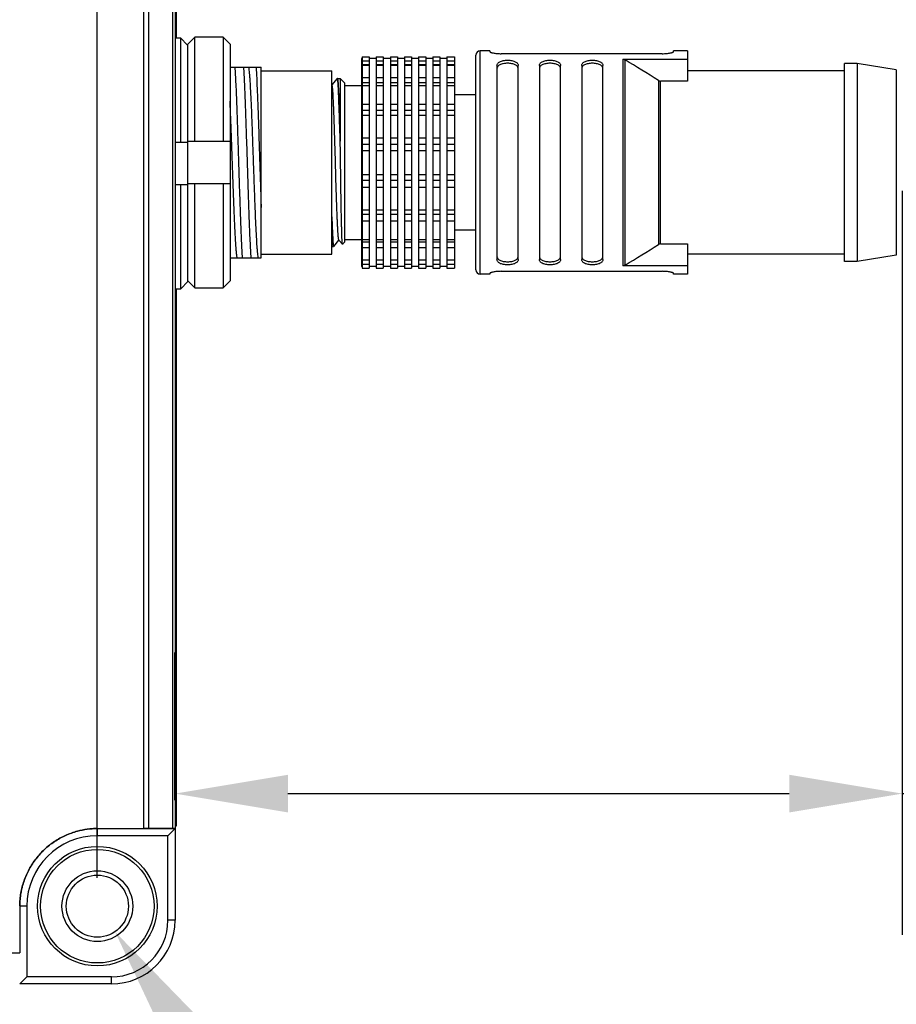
# Model space of a CAD drawing. Header units: millimetres. Extents: x 187 to 347, y -117 to 63.
# Tile 5 of 10: x 310 to 325, y -51 to -34. Entities that reach past the tile are written whole.
import ezdxf

# ---------------------------------------------------------------- set-up
doc = ezdxf.new("R2010")
doc.units = ezdxf.units.MM
doc.header["$LTSCALE"] = 46.255
doc.header["$PDMODE"] = 3
doc.header["$PDSIZE"] = 8
doc.layers.get('0').update_dxf_attribs({"linetype": 'CONTINUOUS'})
doc.layers.get('Defpoints').update_dxf_attribs({"linetype": 'CONTINUOUS'})
doc.layers.add('00_COMPONENTS', color=7, linetype='CONTINUOUS')
doc.layers.add('51__DRAFT_DIMS', color=7, linetype='CONTINUOUS')
doc.styles.get("Standard").update_dxf_attribs({"font": '兰亭黑 GBK.TTF', "height": 2.5})
doc.dimstyles.new('DIMSTYLE_1', dxfattribs={"dimtxt": 3, "dimasz": 2, "dimexe": 2.5, "dimexo": 0.5, "dimgap": 0.75, "dimtad": 1, "dimlfac": 4, "dimdsep": 46, "dimtxsty": 'STANDARD', "dimblk": '_FILLED', "dimblk1": '_FILLED', "dimblk2": '_FILLED', "dimcen": 0.09, "dimclrd": 8, "dimclre": 8, "dimclrt": 256, "dimazin": 2, "dimtp": 0.3, "dimtm": 0.3, "dimtfac": 1, "dimtofl": 0, "dimtmove": 0, "dimatfit": 3, "dimldrblk": '_FILLED', "dimfxl": 1, "dimtolj": 1, "dimarcsym": 0})

# ---------------------------------------------------------------- blocks, each defined once
blk = doc.blocks.new('_FILLED')
at = {"color": 0, "linetype": 'ByBlock'}
blk.add_solid([(0, 0), (-1, 0.1667), (-1, -0.1667)], dxfattribs=at)
blk = doc.blocks.new('*D13')
at = {"layer": '51__DRAFT_DIMS', "color": 8, "lineweight": -2}
for p, q in [((259.945, -37.758), (259.945, -8.249)), ((312.599, -20.273), (312.599, -8.249)), ((310.599, -10.749), (261.945, -10.749))]:
    blk.add_line(p, q, dxfattribs=at)
at = {"layer": 'Defpoints', "color": 0}
for p in [(259.945, -10.749), (312.599, -20.773), (259.945, -38.258)]:
    blk.add_point(p, dxfattribs=at)
at = {"layer": '51__DRAFT_DIMS', "color": 8, "linetype": 'ByBlock', "lineweight": -2, "xscale": 2, "yscale": 2, "zscale": 2, "rotation": 180}
blk.add_blockref('_FILLED', (259.945, -10.749), dxfattribs=at)
at = {"layer": '51__DRAFT_DIMS', "color": 8, "linetype": 'ByBlock', "lineweight": -2, "xscale": 2, "yscale": 2, "zscale": 2}
blk.add_blockref('_FILLED', (312.599, -10.749), dxfattribs=at)
at = {"layer": '51__DRAFT_DIMS', "insert": (286.233, -6.665), "char_height": 2.5, "attachment_point": 2, "line_spacing_factor": 0.9}
blk.add_mtext('\\A1;210.61', dxfattribs=at)
blk = doc.blocks.new('*D18')
at = {"layer": '51__DRAFT_DIMS', "color": 8, "lineweight": -2}
for p, q in [((269.945, -20.523), (269.945, -14.354)), ((311.195, -49.023), (311.195, -14.354)), ((271.945, -16.854), (309.195, -16.854))]:
    blk.add_line(p, q, dxfattribs=at)
at = {"layer": 'Defpoints', "color": 0}
for p in [(311.195, -16.854), (269.945, -21.023), (311.195, -49.523)]:
    blk.add_point(p, dxfattribs=at)
at = {"layer": '51__DRAFT_DIMS', "color": 8, "linetype": 'ByBlock', "lineweight": -2, "xscale": 2, "yscale": 2, "zscale": 2, "rotation": 180}
blk.add_blockref('_FILLED', (269.945, -16.854), dxfattribs=at)
at = {"layer": '51__DRAFT_DIMS', "color": 8, "linetype": 'ByBlock', "lineweight": -2, "xscale": 2, "yscale": 2, "zscale": 2}
blk.add_blockref('_FILLED', (311.195, -16.854), dxfattribs=at)
at = {"layer": '51__DRAFT_DIMS', "insert": (290.591, -12.77), "char_height": 2.5, "attachment_point": 2, "line_spacing_factor": 0.9}
blk.add_mtext('\\A1;165', dxfattribs=at)
blk = doc.blocks.new('*D22')
at = {"layer": '51__DRAFT_DIMS', "color": 8, "lineweight": -2}
for p, q in [((325.445, -36.86), (325.445, -50.03)), ((312.57, -47.648), (312.57, -45.03)), ((314.57, -47.53), (323.445, -47.53)), ((325.445, -47.53), (336.939, -47.53))]:
    blk.add_line(p, q, dxfattribs=at)
at = {"layer": 'Defpoints', "color": 0}
for p in [(325.445, -36.36), (325.445, -47.53), (312.57, -48.148)]:
    blk.add_point(p, dxfattribs=at)
at = {"layer": '51__DRAFT_DIMS', "color": 8, "linetype": 'ByBlock', "lineweight": -2, "xscale": 2, "yscale": 2, "zscale": 2, "rotation": 180}
blk.add_blockref('_FILLED', (312.57, -47.53), dxfattribs=at)
at = {"layer": '51__DRAFT_DIMS', "color": 8, "linetype": 'ByBlock', "lineweight": -2, "xscale": 2, "yscale": 2, "zscale": 2}
blk.add_blockref('_FILLED', (325.445, -47.53), dxfattribs=at)
at = {"layer": '51__DRAFT_DIMS', "insert": (329.344, -43.447), "char_height": 2.5, "attachment_point": 1, "line_spacing_factor": 0.9}
blk.add_mtext('\\A1;51.5', dxfattribs=at)

msp = doc.modelspace()

# ---------------------------------------------------------------- linework, layer by layer
at = {"layer": '00_COMPONENTS'}
for p, q in [((312.0187, -48.1475), (312.0187, -20.6475)), ((312.107, -48.1475), (312.107, -20.6475)), ((312.5338, -48.1475), (312.5338, -20.6475)), ((312.5704, -20.6475), (312.5704, -49.7725)), ((312.599, -34.1572), (312.599, -33.0943)), ((312.9204, -34.1415), (312.7954, -34.2684)), ((312.9204, -35.985), (312.9204, -34.1415)), ((313.4204, -34.1415), (312.9204, -34.1415)), ((313.4204, -34.1415), (313.4204, -35.985)), ((313.5454, -34.2684), (313.4204, -34.1415)), ((312.6704, -34.1572), (312.5704, -34.1572)), ((312.6704, -36.0007), (312.6704, -34.1572)), ((312.6704, -34.1572), (312.7876, -34.2761)), ((312.7876, -34.2761), (312.7954, -34.2841)), ((312.7876, -34.2761), (312.7954, -34.2841)), ((312.7954, -35.985), (312.7954, -34.2684)), ((313.5454, -34.2684), (313.5454, -38.4517)), ((315.8829, -34.4884), (315.8829, -38.2316)), ((315.8829, -34.4884), (316.0079, -34.4884)), ((316.0079, -34.4884), (316.0079, -38.2316)), ((316.1329, -34.4884), (316.1329, -38.2316)), ((316.1329, -34.4884), (316.2579, -34.4884)), ((316.2579, -34.4884), (316.2579, -38.2316)), ((316.3829, -34.4884), (316.3829, -38.2316)), ((316.3829, -34.4884), (316.5079, -34.4884)), ((316.5079, -34.4884), (316.5079, -38.2316)), ((316.6329, -34.4884), (316.6329, -38.2316)), ((316.6329, -34.4884), (316.7579, -34.4884)), ((316.7579, -34.4884), (316.7579, -38.2316)), ((316.8829, -34.4884), (316.8829, -38.2316)), ((316.8829, -34.4884), (317.0079, -34.4884)), ((317.0079, -34.4884), (317.0079, -38.2316)), ((317.1329, -34.4884), (317.1329, -38.2316)), ((317.1329, -34.4884), (317.2579, -34.4884)), ((317.2579, -34.4884), (317.2579, -38.2316)), ((317.3829, -34.4884), (317.3829, -38.2316)), ((317.3829, -34.4884), (317.5204, -34.4884)), ((317.5204, -34.4884), (317.5204, -38.2316)), ((317.8954, -38.26), (317.8954, -34.46)), ((317.9704, -38.335), (317.9704, -34.385)), ((318.1454, -34.385), (317.9704, -34.385)), ((318.1454, -34.385), (318.1454, -34.3993)), ((321.1954, -34.4341), (318.3454, -34.4341)), ((321.3954, -34.3993), (321.3954, -34.385)), ((321.6454, -34.385), (321.3954, -34.385)), ((321.6454, -34.385), (321.6454, -34.9184)), ((313.5454, -34.6725), (314.0954, -34.6725)), ((314.0954, -38.0474), (314.0954, -34.6725)), ((315.8704, -34.5185), (315.8704, -38.2015)), ((315.8829, -34.5185), (315.8704, -34.5185)), ((315.8829, -34.5628), (316.0079, -34.5628)), ((316.0079, -34.6296), (315.8829, -34.6296)), ((315.8829, -34.6397), (316.0079, -34.6397)), ((316.1329, -34.5185), (316.0079, -34.5185)), ((316.1329, -34.5628), (316.2579, -34.5628)), ((316.2579, -34.6296), (316.1329, -34.6296)), ((316.1329, -34.6397), (316.2579, -34.6397)), ((316.3829, -34.5185), (316.2579, -34.5185)), ((316.3829, -34.5628), (316.5079, -34.5628)), ((316.5079, -34.6296), (316.3829, -34.6296)), ((316.3829, -34.6397), (316.5079, -34.6397)), ((316.6329, -34.5185), (316.5079, -34.5185)), ((316.6329, -34.5628), (316.7579, -34.5628)), ((316.7579, -34.6296), (316.6329, -34.6296)), ((316.6329, -34.6397), (316.7579, -34.6397)), ((316.8829, -34.5185), (316.7579, -34.5185)), ((316.8829, -34.5628), (317.0079, -34.5628)), ((317.0079, -34.6296), (316.8829, -34.6296)), ((316.8829, -34.6397), (317.0079, -34.6397)), ((317.1329, -34.5185), (317.0079, -34.5185)), ((317.1329, -34.5628), (317.2579, -34.5628)), ((317.2579, -34.6296), (317.1329, -34.6296)), ((317.1329, -34.6397), (317.2579, -34.6397)), ((317.3829, -34.5185), (317.2579, -34.5185)), ((317.3829, -34.5628), (317.5204, -34.5628)), ((317.5204, -34.6296), (317.3829, -34.6296)), ((317.3829, -34.6397), (317.5204, -34.6397)), ((318.2704, -34.6425), (318.2704, -38.0776)), ((318.6454, -38.0776), (318.6454, -34.6425)), ((319.0204, -34.6425), (319.0204, -38.0776)), ((319.3954, -38.0776), (319.3954, -34.6425)), ((319.7704, -34.6425), (319.7704, -38.0776)), ((320.1454, -38.0776), (320.1454, -34.6425)), ((320.5009, -34.533), (320.5009, -38.1871)), ((320.5009, -34.533), (321.6454, -34.533)), ((320.5375, -38.1767), (320.5375, -34.5433)), ((324.4204, -38.11), (324.4204, -34.61)), ((324.6454, -34.61), (324.4204, -34.61)), ((324.6454, -34.61), (324.6454, -38.11)), ((325.3397, -34.7185), (324.6454, -34.61)), ((314.0954, -34.735), (315.3454, -34.735)), ((315.3454, -37.985), (315.3454, -34.735)), ((324.4204, -34.735), (321.6454, -34.735)), ((325.3397, -34.7185), (325.3397, -38.0015)), ((315.3498, -34.986), (315.3454, -34.9808)), ((315.4401, -34.8748), (315.3483, -34.9842)), ((315.4433, -34.8725), (315.4954, -34.8725)), ((315.4954, -34.8725), (315.4954, -35.9811)), ((315.5704, -34.9475), (315.4954, -34.8725)), ((315.5704, -34.9475), (315.5704, -37.7725)), ((315.5704, -34.9975), (315.8704, -34.9975)), ((315.8829, -34.854), (316.0079, -34.854)), ((316.0079, -34.9493), (315.8829, -34.9493)), ((315.8829, -34.9985), (316.0079, -34.9985)), ((316.1329, -34.854), (316.2579, -34.854)), ((316.2579, -34.9493), (316.1329, -34.9493)), ((316.1329, -34.9985), (316.2579, -34.9985)), ((316.3829, -34.854), (316.5079, -34.854)), ((316.5079, -34.9493), (316.3829, -34.9493)), ((316.3829, -34.9985), (316.5079, -34.9985)), ((316.6329, -34.854), (316.7579, -34.854)), ((316.7579, -34.9493), (316.6329, -34.9493)), ((316.6329, -34.9985), (316.7579, -34.9985)), ((316.8829, -34.854), (317.0079, -34.854)), ((317.0079, -34.9493), (316.8829, -34.9493)), ((316.8829, -34.9985), (317.0079, -34.9985)), ((317.1329, -34.854), (317.2579, -34.854)), ((317.2579, -34.9493), (317.1329, -34.9493)), ((317.1329, -34.9985), (317.2579, -34.9985)), ((317.3829, -34.854), (317.5204, -34.854)), ((317.5204, -34.9493), (317.3829, -34.9493)), ((317.3829, -34.9985), (317.5204, -34.9985)), ((321.1284, -34.9077), (321.1284, -37.8124)), ((321.165, -37.8016), (321.165, -34.9184)), ((321.6454, -34.9184), (321.165, -34.9184)), ((315.4667, -35.1475), (315.4678, -35.1475)), ((317.8954, -35.16), (317.5204, -35.16)), ((315.8829, -35.3268), (316.0079, -35.3268)), ((316.1329, -35.3268), (316.2579, -35.3268)), ((316.3829, -35.3268), (316.5079, -35.3268)), ((316.6329, -35.3268), (316.7579, -35.3268)), ((316.8829, -35.3268), (317.0079, -35.3268)), ((317.1329, -35.3268), (317.2579, -35.3268)), ((317.3829, -35.3268), (317.5204, -35.3268)), ((316.0079, -35.4393), (315.8829, -35.4393)), ((315.8829, -35.5215), (316.0079, -35.5215)), ((316.2579, -35.4393), (316.1329, -35.4393)), ((316.1329, -35.5215), (316.2579, -35.5215)), ((316.5079, -35.4393), (316.3829, -35.4393)), ((316.3829, -35.5215), (316.5079, -35.5215)), ((316.7579, -35.4393), (316.6329, -35.4393)), ((316.6329, -35.5215), (316.7579, -35.5215)), ((317.0079, -35.4393), (316.8829, -35.4393)), ((316.8829, -35.5215), (317.0079, -35.5215)), ((317.2579, -35.4393), (317.1329, -35.4393)), ((317.1329, -35.5215), (317.2579, -35.5215)), ((317.5204, -35.4393), (317.3829, -35.4393)), ((317.3829, -35.5215), (317.5204, -35.5215)), ((312.5704, -36.0007), (312.7954, -36.0007)), ((312.7954, -36.0007), (312.7954, -35.985)), ((312.7954, -35.985), (313.5454, -35.985)), ((312.7954, -36.7507), (312.7954, -36.0007)), ((315.4955, -35.9813), (315.4954, -35.9811)), ((315.8829, -35.9243), (316.0079, -35.9243)), ((316.0079, -36.0402), (315.8829, -36.0402)), ((316.1329, -35.9243), (316.2579, -35.9243)), ((316.2579, -36.0402), (316.1329, -36.0402)), ((316.3829, -35.9243), (316.5079, -35.9243)), ((316.5079, -36.0402), (316.3829, -36.0402)), ((316.6329, -35.9243), (316.7579, -35.9243)), ((316.7579, -36.0402), (316.6329, -36.0402)), ((316.8829, -35.9243), (317.0079, -35.9243)), ((317.0079, -36.0402), (316.8829, -36.0402)), ((317.1329, -35.9243), (317.2579, -35.9243)), ((317.2579, -36.0402), (317.1329, -36.0402)), ((317.3829, -35.9243), (317.5204, -35.9243)), ((317.5204, -36.0402), (317.3829, -36.0402)), ((315.8829, -36.1457), (316.0079, -36.1457)), ((316.1329, -36.1457), (316.2579, -36.1457)), ((316.3829, -36.1457), (316.5079, -36.1457)), ((316.6329, -36.1457), (316.7579, -36.1457)), ((316.8829, -36.1457), (317.0079, -36.1457)), ((317.1329, -36.1457), (317.2579, -36.1457)), ((317.3829, -36.1457), (317.5204, -36.1457)), ((315.8829, -36.5743), (316.0079, -36.5743)), ((316.1329, -36.5743), (316.2579, -36.5743)), ((316.3829, -36.5743), (316.5079, -36.5743)), ((316.6329, -36.5743), (316.7579, -36.5743)), ((316.8829, -36.5743), (317.0079, -36.5743)), ((317.1329, -36.5743), (317.2579, -36.5743)), ((317.3829, -36.5743), (317.5204, -36.5743)), ((312.5704, -36.7507), (312.7954, -36.7507)), ((312.6704, -38.5943), (312.6704, -36.7507)), ((313.5454, -36.735), (312.7954, -36.735)), ((312.7954, -38.4674), (312.7954, -36.7507)), ((312.9204, -38.5785), (312.9204, -36.735)), ((313.4204, -36.735), (313.4204, -38.5785)), ((316.0079, -36.6798), (315.8829, -36.6798)), ((316.2579, -36.6798), (316.1329, -36.6798)), ((316.5079, -36.6798), (316.3829, -36.6798)), ((316.7579, -36.6798), (316.6329, -36.6798)), ((317.0079, -36.6798), (316.8829, -36.6798)), ((317.2579, -36.6798), (317.1329, -36.6798)), ((317.5204, -36.6798), (317.3829, -36.6798)), ((315.8829, -36.7957), (316.0079, -36.7957)), ((316.1329, -36.7957), (316.2579, -36.7957)), ((316.3829, -36.7957), (316.5079, -36.7957)), ((316.6329, -36.7957), (316.7579, -36.7957)), ((316.8829, -36.7957), (317.0079, -36.7957)), ((317.1329, -36.7957), (317.2579, -36.7957)), ((317.3829, -36.7957), (317.5204, -36.7957)), ((315.8829, -37.1985), (316.0079, -37.1985)), ((316.0079, -37.2808), (315.8829, -37.2808)), ((316.1329, -37.1985), (316.2579, -37.1985)), ((316.2579, -37.2808), (316.1329, -37.2808)), ((316.3829, -37.1985), (316.5079, -37.1985)), ((316.5079, -37.2808), (316.3829, -37.2808)), ((316.6329, -37.1985), (316.7579, -37.1985)), ((316.7579, -37.2808), (316.6329, -37.2808)), ((316.8829, -37.1985), (317.0079, -37.1985)), ((317.0079, -37.2808), (316.8829, -37.2808)), ((317.1329, -37.1985), (317.2579, -37.1985)), ((317.2579, -37.2808), (317.1329, -37.2808)), ((317.3829, -37.1985), (317.5204, -37.1985)), ((317.5204, -37.2808), (317.3829, -37.2808)), ((315.8829, -37.3932), (316.0079, -37.3932)), ((316.1329, -37.3932), (316.2579, -37.3932)), ((316.3829, -37.3932), (316.5079, -37.3932)), ((316.6329, -37.3932), (316.7579, -37.3932)), ((316.8829, -37.3932), (317.0079, -37.3932)), ((317.1329, -37.3932), (317.2579, -37.3932)), ((317.3829, -37.3932), (317.5204, -37.3932)), ((315.3543, -37.5725), (315.3566, -37.5725)), ((317.8954, -37.56), (317.5204, -37.56)), ((315.3632, -37.7348), (315.3631, -37.7337)), ((315.3646, -37.7336), (315.3647, -37.7347)), ((315.3805, -37.8464), (315.4733, -37.7358)), ((315.4718, -37.7341), (315.534, -37.8081)), ((315.5704, -37.7725), (315.5348, -37.8082)), ((315.5704, -37.7225), (315.8704, -37.7225)), ((315.8829, -37.7215), (316.0079, -37.7215)), ((316.0079, -37.7707), (315.8829, -37.7707)), ((316.1329, -37.7215), (316.2579, -37.7215)), ((316.2579, -37.7707), (316.1329, -37.7707)), ((316.3829, -37.7215), (316.5079, -37.7215)), ((316.5079, -37.7707), (316.3829, -37.7707)), ((316.6329, -37.7215), (316.7579, -37.7215)), ((316.7579, -37.7707), (316.6329, -37.7707)), ((316.8829, -37.7215), (317.0079, -37.7215)), ((317.0079, -37.7707), (316.8829, -37.7707)), ((317.1329, -37.7215), (317.2579, -37.7215)), ((317.2579, -37.7707), (317.1329, -37.7707)), ((317.3829, -37.7215), (317.5204, -37.7215)), ((317.5204, -37.7707), (317.3829, -37.7707)), ((321.165, -37.8016), (321.6454, -37.8016)), ((321.6454, -37.8016), (321.6454, -38.335)), ((314.0954, -37.985), (315.3454, -37.985)), ((315.3454, -37.8475), (315.3788, -37.8475)), ((315.3797, -37.8471), (315.3798, -37.8471)), ((315.3797, -37.8471), (315.3798, -37.8471)), ((315.8829, -37.866), (316.0079, -37.866)), ((316.1329, -37.866), (316.2579, -37.866)), ((316.3829, -37.866), (316.5079, -37.866)), ((316.6329, -37.866), (316.7579, -37.866)), ((316.8829, -37.866), (317.0079, -37.866)), ((317.1329, -37.866), (317.2579, -37.866)), ((317.3829, -37.866), (317.5204, -37.866)), ((324.4204, -37.985), (321.6454, -37.985)), ((313.5454, -38.0475), (314.0955, -38.0475)), ((315.8829, -38.0803), (316.0079, -38.0803)), ((316.0079, -38.0905), (315.8829, -38.0905)), ((315.8829, -38.1572), (316.0079, -38.1572)), ((316.1329, -38.0803), (316.2579, -38.0803)), ((316.2579, -38.0905), (316.1329, -38.0905)), ((316.1329, -38.1572), (316.2579, -38.1572)), ((316.3829, -38.0803), (316.5079, -38.0803)), ((316.5079, -38.0905), (316.3829, -38.0905)), ((316.3829, -38.1572), (316.5079, -38.1572)), ((316.6329, -38.0803), (316.7579, -38.0803)), ((316.7579, -38.0905), (316.6329, -38.0905)), ((316.6329, -38.1572), (316.7579, -38.1572)), ((316.8829, -38.0803), (317.0079, -38.0803)), ((317.0079, -38.0905), (316.8829, -38.0905)), ((316.8829, -38.1572), (317.0079, -38.1572)), ((317.1329, -38.0803), (317.2579, -38.0803)), ((317.2579, -38.0905), (317.1329, -38.0905)), ((317.1329, -38.1572), (317.2579, -38.1572)), ((317.3829, -38.0803), (317.5204, -38.0803)), ((317.5204, -38.0905), (317.3829, -38.0905)), ((317.3829, -38.1572), (317.5204, -38.1572)), ((324.6454, -38.11), (324.4204, -38.11)), ((325.3397, -38.0015), (324.6454, -38.11)), ((315.8829, -38.2015), (315.8704, -38.2015)), ((315.8829, -38.2316), (316.0079, -38.2316)), ((316.1329, -38.2015), (316.0079, -38.2015)), ((316.1329, -38.2316), (316.2579, -38.2316)), ((316.3829, -38.2015), (316.2579, -38.2015)), ((316.3829, -38.2316), (316.5079, -38.2316)), ((316.6329, -38.2015), (316.5079, -38.2015)), ((316.6329, -38.2316), (316.7579, -38.2316)), ((316.8829, -38.2015), (316.7579, -38.2015)), ((316.8829, -38.2316), (317.0079, -38.2316)), ((317.1329, -38.2015), (317.0079, -38.2015)), ((317.1329, -38.2316), (317.2579, -38.2316)), ((317.3829, -38.2015), (317.2579, -38.2015)), ((317.3829, -38.2316), (317.5204, -38.2316)), ((318.1454, -38.335), (317.9704, -38.335)), ((318.1454, -38.3207), (318.1454, -38.335)), ((318.3454, -38.2859), (321.1954, -38.2859)), ((321.6454, -38.1871), (320.5009, -38.1871)), ((321.3954, -38.335), (321.3954, -38.3207)), ((321.6454, -38.335), (321.3954, -38.335)), ((312.7954, -38.4674), (312.6704, -38.5943)), ((312.7954, -38.4517), (312.8033, -38.4597)), ((312.7954, -38.4517), (312.8033, -38.4597)), ((312.8033, -38.4597), (312.9204, -38.5785)), ((313.4204, -38.5785), (313.5454, -38.4517)), ((312.5704, -38.5943), (312.6704, -38.5943)), ((312.599, -48.0998), (312.599, -38.5943)), ((312.9204, -38.5785), (313.4204, -38.5785)), ((312.599, -48.0998), (312.5704, -48.0808)), ((311.1954, -48.2747), (311.1954, -48.1475)), ((312.5704, -48.1475), (312.0187, -48.1475)), ((312.0187, -48.1485), (312.5714, -48.1486)), ((312.5714, -48.1486), (312.4454, -48.2747)), ((312.5401, -48.1486), (312.5401, -48.1475)), ((312.4454, -48.2747), (311.1954, -48.2747)), ((312.4454, -49.7725), (312.4454, -48.2747)), ((309.8221, -49.5225), (309.8226, -50.3457)), ((309.9476, -49.5225), (309.8226, -49.5225)), ((309.9476, -49.5225), (309.9476, -50.7725)), ((312.5704, -49.7725), (312.4454, -49.7725)), ((299.2735, -50.3457), (309.8226, -50.3457)), ((309.9476, -50.7725), (309.8206, -50.8993)), ((311.4454, -50.7725), (309.9476, -50.7725)), ((311.4454, -50.8975), (311.4454, -50.7725)), ((311.4454, -50.8975), (309.8223, -50.8977))]:
    msp.add_line(p, q, dxfattribs=at)
for radius in [1.0575, 1.0051, 0.6264, 0.55]:
    msp.add_circle((311.1954, -49.5225), radius, dxfattribs=at)
for centre, radius, start, end in [((317.9704, -34.46), 0.075, 90, 180), ((300.1606, -68.2473), 39.385, 57.83368, 58.84355), ((300.2624, -4.6378), 39.1911, 301.15396, 302.16882), ((315.4465, -37.8209), 0.0742, 192.69518, 194.08903), ((315.4567, -37.8184), 0.0847, 192.88824, 194.08886), ((317.9704, -38.26), 0.075, 180, 270), ((311.6071, -13.882), 34.268, 269.31177, 269.81169), ((311.5975, 15.0842), 63.2341, 269.635717, 269.906628), ((311.607, -13.8817), 34.2683, 269.81169, 270.23485), ((311.5975, 15.171), 63.3209, 269.906715, 270.135719), ((311.607, -13.8794), 34.2705, 270.23485, 270.68819), ((311.5975, 15.2323), 63.3821, 270.135634, 270.380751), ((311.1954, -49.5225), 1.2478, 90.00001, 179.99999), ((310.2203, -49.4953), 0.3991, 182.59538, 183.91288), ((311.4454, -49.7725), 1.125, 270, 0), ((311.4454, -49.7725), 1, 270, 359.99999)]:
    msp.add_arc(centre, radius, start, end, dxfattribs=at)
for points, knots in [([(318.1454, -34.3993), (318.1454, -34.4002), (318.1465, -34.4023), (318.1496, -34.4049), (318.1545, -34.4076), (318.1611, -34.4104), (318.1694, -34.4133), (318.1794, -34.4162), (318.191, -34.419), (318.2093, -34.4229), (318.2352, -34.4271), (318.2824, -34.4325), (318.3198, -34.4341), (318.3454, -34.4341)], [0, 0, 0, 0, 0.0128631, 0.0317694, 0.0584156, 0.0931836, 0.1360056, 0.1866109, 0.2446165, 0.3095522, 0.457957, 0.6267102, 1, 1, 1, 1]), ([(321.1954, -34.4341), (321.2211, -34.4341), (321.2584, -34.4325), (321.3056, -34.4271), (321.3355, -34.4222), (321.3572, -34.4174), (321.3715, -34.4133), (321.3798, -34.4104), (321.3864, -34.4076), (321.3912, -34.4049), (321.3944, -34.4023), (321.3954, -34.4002), (321.3954, -34.3993)], [0, 0, 0, 0, 0.373298, 0.5420553, 0.6904629, 0.8133899, 0.863995, 0.9068154, 0.9415889, 0.968243, 0.9871462, 1, 1, 1, 1]), ([(313.6293, -34.6725), (313.6323, -34.7174), (313.6382, -34.8168), (313.6464, -34.9794), (313.6544, -35.1678), (313.6623, -35.3784), (313.6703, -35.6074), (313.6786, -35.8503), (313.6867, -36.1028), (313.6946, -36.36), (313.7026, -36.6173), (313.7109, -36.8697), (313.719, -37.1127), (313.7269, -37.3416), (313.7349, -37.5522), (313.7431, -37.7406), (313.7511, -37.9032), (313.7569, -38.0026), (313.7599, -38.0475)], [0, 0, 0, 0, 0.0399494, 0.0884607, 0.1446321, 0.2074206, 0.2756592, 0.3480768, 0.4233245, 0.5000006, 0.5766767, 0.6519245, 0.7243421, 0.7925804, 0.8553695, 0.9115419, 0.9600523, 1, 1, 1, 1]), ([(313.9183, -38.0475), (313.9152, -38.0026), (313.9093, -37.9032), (313.8979, -37.67), (313.8843, -37.3233), (313.8687, -36.8602), (313.853, -36.36), (313.8373, -35.8598), (313.8238, -35.4599), (313.8127, -35.1678), (313.8047, -34.9795), (313.7967, -34.8168), (313.7908, -34.7174), (313.7878, -34.6725)], [0, 0, 0, 0, 0.0399499, 0.0884597, 0.2074201, 0.3480761, 0.5, 0.6519238, 0.7925799, 0.855369, 0.9115405, 0.9600504, 1, 1, 1, 1]), ([(314.0449, -38.0475), (314.0427, -38.0369), (314.0389, -38.0113), (314.0339, -37.9668), (314.0288, -37.91), (314.0213, -37.8112), (314.0124, -37.6609), (314.0025, -37.4518), (313.9922, -37.2094), (313.9818, -36.9411), (313.9717, -36.6551), (313.9614, -36.36), (313.9509, -36.065), (313.9408, -35.7789), (313.9306, -35.5106), (313.9202, -35.2683), (313.9115, -35.086), (313.9043, -34.9586), (313.8991, -34.8786), (313.8939, -34.81), (313.8888, -34.7531), (313.8838, -34.7086), (313.8799, -34.6832), (313.8778, -34.6726)], [0, 0, 0, 0, 0.0096052, 0.0229021, 0.0397972, 0.0601839, 0.1108709, 0.1734608, 0.2459547, 0.326196, 0.4117634, 0.5000106, 0.5882601, 0.6738018, 0.7540579, 0.826599, 0.8891187, 0.9160431, 0.9398143, 0.9602465, 0.9771796, 0.9904613, 1, 1, 1, 1]), ([(314.0045, -34.6725), (314.009, -34.7379), (314.0172, -34.8868), (314.0278, -35.1342), (314.0394, -35.4261), (314.0504, -35.752), (314.0612, -36.0999), (314.0729, -36.4573), (314.084, -36.8112), (314.0914, -37.0444), (314.0954, -37.1583)], [0, 0, 0, 0, 0.07904, 0.1798217, 0.298707, 0.4313836, 0.573041, 0.7185403, 0.8626023, 1, 1, 1, 1]), ([(318.2704, -34.6425), (318.2704, -34.6361), (318.2726, -34.6229), (318.2827, -34.6045), (318.2993, -34.5882), (318.322, -34.5744), (318.3503, -34.5632), (318.3832, -34.555), (318.4197, -34.5499), (318.4579, -34.5482), (318.4962, -34.5499), (318.5326, -34.555), (318.5656, -34.5632), (318.5939, -34.5744), (318.6166, -34.5882), (318.6332, -34.6045), (318.6433, -34.6229), (318.6454, -34.6361), (318.6454, -34.6425)], [0, 0, 0, 0, 0.0418465, 0.0857895, 0.1352819, 0.1927095, 0.2590681, 0.3338374, 0.4151354, 0.4999983, 0.5848612, 0.666159, 0.7409281, 0.8072859, 0.8647154, 0.9141971, 0.9581501, 1, 1, 1, 1]), ([(318.6454, -34.7002), (318.6454, -34.6936), (318.6433, -34.6801), (318.6333, -34.6612), (318.6168, -34.6444), (318.5942, -34.63), (318.5659, -34.6184), (318.5329, -34.6099), (318.4964, -34.6046), (318.4579, -34.6029), (318.4195, -34.6046), (318.383, -34.6099), (318.35, -34.6184), (318.3217, -34.63), (318.2991, -34.6444), (318.2825, -34.6612), (318.2726, -34.6801), (318.2704, -34.6936), (318.2704, -34.7002)], [0, 0, 0, 0, 0.0426794, 0.0872172, 0.1369465, 0.1942901, 0.2603482, 0.3347109, 0.4155719, 0.4999983, 0.5844246, 0.6652855, 0.7396479, 0.805705, 0.8630505, 0.91277, 0.9573155, 1, 1, 1, 1]), ([(319.0204, -34.6425), (319.0204, -34.6361), (319.0226, -34.6229), (319.0327, -34.6045), (319.0493, -34.5882), (319.072, -34.5744), (319.1003, -34.5632), (319.1332, -34.555), (319.1697, -34.5499), (319.2079, -34.5482), (319.2462, -34.5499), (319.2826, -34.555), (319.3156, -34.5632), (319.3439, -34.5744), (319.3666, -34.5882), (319.3832, -34.6045), (319.3933, -34.6229), (319.3954, -34.6361), (319.3954, -34.6425)], [0, 0, 0, 0, 0.0418534, 0.0858023, 0.1352827, 0.1927129, 0.2590691, 0.3338388, 0.4151363, 0.4999988, 0.5848612, 0.6661591, 0.7409289, 0.8072857, 0.8647165, 0.9141978, 0.9581464, 1, 1, 1, 1]), ([(319.3954, -34.7002), (319.3954, -34.6936), (319.3933, -34.6801), (319.3833, -34.6612), (319.3668, -34.6444), (319.3442, -34.63), (319.3159, -34.6184), (319.2829, -34.6099), (319.2464, -34.6046), (319.2079, -34.6029), (319.1695, -34.6046), (319.133, -34.6099), (319.1, -34.6184), (319.0717, -34.63), (319.0491, -34.6443), (319.0326, -34.6612), (319.0226, -34.6801), (319.0204, -34.6936), (319.0204, -34.7002)], [0, 0, 0, 0, 0.0426909, 0.0872289, 0.1369475, 0.1943009, 0.2603502, 0.3347157, 0.4155757, 0.5000013, 0.5844269, 0.6652862, 0.7396519, 0.8057035, 0.8630581, 0.9127624, 0.9573069, 1, 1, 1, 1]), ([(319.7704, -34.6425), (319.7704, -34.6361), (319.7726, -34.6229), (319.7827, -34.6045), (319.7993, -34.5882), (319.822, -34.5744), (319.8503, -34.5632), (319.8832, -34.555), (319.9197, -34.5499), (319.9579, -34.5482), (319.9962, -34.5499), (320.0326, -34.555), (320.0656, -34.5632), (320.0939, -34.5744), (320.1166, -34.5882), (320.1332, -34.6045), (320.1433, -34.6229), (320.1454, -34.6361), (320.1454, -34.6425)], [0, 0, 0, 0, 0.0418534, 0.0858023, 0.1352827, 0.1927129, 0.2590691, 0.3338388, 0.4151363, 0.4999988, 0.5848612, 0.6661591, 0.7409289, 0.8072857, 0.8647165, 0.9141978, 0.9581464, 1, 1, 1, 1]), ([(320.1454, -34.7002), (320.1454, -34.6936), (320.1433, -34.6801), (320.1333, -34.6612), (320.1168, -34.6444), (320.0942, -34.63), (320.0659, -34.6184), (320.0329, -34.6099), (319.9964, -34.6046), (319.9579, -34.6029), (319.9195, -34.6046), (319.883, -34.6099), (319.85, -34.6184), (319.8217, -34.63), (319.7991, -34.6443), (319.7826, -34.6612), (319.7726, -34.6801), (319.7704, -34.6936), (319.7704, -34.7002)], [0, 0, 0, 0, 0.0426909, 0.0872289, 0.1369475, 0.1943009, 0.2603502, 0.3347157, 0.4155757, 0.5000013, 0.5844269, 0.6652862, 0.7396519, 0.8057035, 0.8630581, 0.9127624, 0.9573069, 1, 1, 1, 1]), ([(320.5009, -34.533), (320.5073, -34.533), (320.5201, -34.5348), (320.532, -34.54), (320.5375, -34.5433)], [0, 0, 0, 0, 0.4999643, 1, 1, 1, 1]), ([(315.4718, -37.7341), (315.4714, -37.7336), (315.4707, -37.7323), (315.4692, -37.7287), (315.4676, -37.7221), (315.4657, -37.7119), (315.4639, -37.6985), (315.4621, -37.6821), (315.4603, -37.6627), (315.4586, -37.6402), (315.4561, -37.6044), (315.4531, -37.5527), (315.4493, -37.4825), (315.4455, -37.4019), (315.4416, -37.3118), (315.4376, -37.213), (315.4337, -37.1063), (315.4297, -36.9928), (315.4244, -36.8307), (315.4183, -36.6192), (315.4115, -36.3603), (315.4039, -36.1013), (315.3973, -35.8898), (315.3919, -35.7277), (315.3879, -35.6142), (315.3841, -35.5074), (315.3803, -35.4085), (315.3767, -35.3184), (315.3732, -35.2378), (315.3697, -35.1676), (315.3665, -35.1158), (315.3638, -35.08), (315.3619, -35.0576), (315.3599, -35.0381), (315.358, -35.0217), (315.356, -35.0083), (315.3541, -34.998), (315.3524, -34.9914), (315.3509, -34.9877), (315.3502, -34.9864), (315.3498, -34.986)], [0, 0, 0, 0, 0.0006716, 0.0015967, 0.0042597, 0.0080413, 0.0129375, 0.0189364, 0.0260344, 0.0342236, 0.0434758, 0.0651017, 0.0907189, 0.1201011, 0.1529685, 0.1890034, 0.2279138, 0.2693172, 0.312829, 0.4046086, 0.499886, 0.5951647, 0.6869614, 0.7304826, 0.7718933, 0.8108171, 0.8468743, 0.8797513, 0.9091359, 0.9347622, 0.9564084, 0.9656696, 0.9738585, 0.9809684, 0.9869896, 0.991909, 0.9957107, 0.9983909, 0.9993227, 1, 1, 1, 1]), ([(315.4412, -34.874), (315.4411, -34.874), (315.4407, -34.8742), (315.4403, -34.8746), (315.4401, -34.8748)], [0, 0, 0, 0, 0.2173688, 1, 1, 1, 1]), ([(315.444, -34.8759), (315.4438, -34.8756), (315.4434, -34.8749), (315.4427, -34.8742), (315.4419, -34.8739), (315.4414, -34.8739), (315.4412, -34.874)], [0, 0, 0, 0, 0.3396728, 0.6027558, 0.8097895, 1, 1, 1, 1]), ([(315.4415, -34.874), (315.4416, -34.8738), (315.442, -34.8731), (315.4427, -34.8725), (315.4433, -34.8725)], [0, 0, 0, 0, 0.3347525, 1, 1, 1, 1]), ([(315.4433, -34.8725), (315.4439, -34.8725), (315.445, -34.8737), (315.4458, -34.8755), (315.447, -34.8788), (315.4484, -34.8845), (315.45, -34.8933), (315.4516, -34.9045), (315.4539, -34.9243), (315.4567, -34.9551), (315.4599, -34.9991), (315.4631, -35.0522), (315.4663, -35.1141), (315.4695, -35.1844), (315.4727, -35.2627), (315.4759, -35.3483), (315.4791, -35.4407), (315.4835, -35.5758), (315.489, -35.7566), (315.4933, -35.9044), (315.4954, -35.9811)], [0, 0, 0, 0, 0.0018467, 0.0034338, 0.0055363, 0.0113503, 0.0193489, 0.0295422, 0.0419233, 0.0731825, 0.1129419, 0.1609455, 0.2168771, 0.2803644, 0.3509831, 0.4282601, 0.5116768, 0.6006722, 0.7929726, 1, 1, 1, 1]), ([(315.4954, -35.9811), (315.4933, -35.9076), (315.4888, -35.7656), (315.4817, -35.5618), (315.476, -35.4034), (315.4718, -35.2877), (315.4691, -35.2103), (315.4664, -35.1399), (315.4639, -35.0771), (315.4612, -35.0222), (315.4583, -34.9756), (315.4556, -34.9423), (315.4531, -34.9202), (315.4514, -34.9069), (315.4496, -34.8959), (315.4478, -34.8872), (315.4461, -34.8807), (315.4448, -34.8772), (315.444, -34.8759)], [0, 0, 0, 0, 0.1991889, 0.3848246, 0.5526468, 0.6286279, 0.6986867, 0.7624013, 0.8193627, 0.869161, 0.9113843, 0.9456372, 0.959739, 0.9718194, 0.9818735, 0.9899032, 0.9959279, 1, 1, 1, 1]), ([(321.1284, -34.9077), (321.1338, -34.9111), (321.1456, -34.9165), (321.1586, -34.9184), (321.165, -34.9184)], [0, 0, 0, 0, 0.5000639, 1, 1, 1, 1]), ([(313.67, -38.0474), (313.6684, -38.0399), (313.6655, -38.0226), (313.6598, -37.9786), (313.6532, -37.9066), (313.6458, -37.8007), (313.6382, -37.6705), (313.6305, -37.5181), (313.6227, -37.346), (313.6152, -37.1572), (313.6048, -36.8815), (313.5917, -36.5208), (313.5793, -36.1554), (313.5689, -35.8651), (313.5588, -35.5971), (313.5511, -35.4015), (313.5454, -35.2754)], [0, 0, 0, 0, 0.0082732, 0.0190165, 0.0479495, 0.0864067, 0.1336879, 0.188963, 0.2513577, 0.319857, 0.393242, 0.5496342, 0.7100398, 0.7883559, 0.8636448, 1, 1, 1, 1]), ([(315.5264, -37.7062), (315.5249, -37.6665), (315.523, -37.6017), (315.5206, -37.5089), (315.5179, -37.3908), (315.5151, -37.2616), (315.5126, -37.1223), (315.5098, -36.9662), (315.5065, -36.76), (315.5019, -36.4172), (315.4982, -36.156), (315.4954, -35.981)], [0, 0, 0, 0, 0.069114, 0.1125886, 0.1615691, 0.274355, 0.337274, 0.4038561, 0.5458574, 0.6957802, 1, 1, 1, 1]), ([(315.3454, -37.3207), (315.3472, -37.3632), (315.3506, -37.4431), (315.3558, -37.5548), (315.3603, -37.65), (315.3632, -37.7077), (315.3646, -37.7336)], [0, 0, 0, 0, 0.3085359, 0.5804073, 0.8120076, 1, 1, 1, 1]), ([(315.3631, -37.7337), (315.3615, -37.7096), (315.3583, -37.656), (315.3521, -37.5285), (315.3481, -37.4251), (315.3454, -37.3512)], [0, 0, 0, 0, 0.1892795, 0.421036, 1, 1, 1, 1]), ([(315.3741, -37.8373), (315.3729, -37.8322), (315.3709, -37.8196), (315.3683, -37.7973), (315.3656, -37.7683), (315.364, -37.7467), (315.3632, -37.7348)], [0, 0, 0, 0, 0.1518856, 0.3697047, 0.6528295, 1, 1, 1, 1]), ([(315.3647, -37.7347), (315.3654, -37.7466), (315.3667, -37.7682), (315.3688, -37.7972), (315.3711, -37.8196), (315.3729, -37.8322), (315.3741, -37.8372)], [0, 0, 0, 0, 0.3465472, 0.6297926, 0.8480391, 1, 1, 1, 1]), ([(315.534, -37.8081), (315.5338, -37.8078), (315.5334, -37.8069), (315.5329, -37.8052), (315.5324, -37.8028), (315.5317, -37.7981), (315.5309, -37.7905), (315.5299, -37.7791), (315.529, -37.7648), (315.5281, -37.7478), (315.5272, -37.7279), (315.5267, -37.7137), (315.5264, -37.7062)], [0, 0, 0, 0, 0.0106344, 0.0278824, 0.0520297, 0.0831776, 0.1665931, 0.2781077, 0.4174689, 0.58446, 0.7788053, 1, 1, 1, 1]), ([(315.5348, -37.8082), (315.5347, -37.8083), (315.5343, -37.8085), (315.5341, -37.8082), (315.534, -37.8081)], [0, 0, 0, 0, 0.479202, 1, 1, 1, 1]), ([(321.165, -37.8016), (321.1586, -37.8016), (321.1456, -37.8035), (321.1338, -37.8089), (321.1284, -37.8124)], [0, 0, 0, 0, 0.4999368, 1, 1, 1, 1]), ([(315.3758, -37.8434), (315.3757, -37.843), (315.3752, -37.8416), (315.3748, -37.8401), (315.3745, -37.839)], [0, 0, 0, 0, 0.2195694, 1, 1, 1, 1]), ([(315.3745, -37.839), (315.3746, -37.8394), (315.375, -37.8408), (315.3754, -37.8421), (315.3757, -37.8431)], [0, 0, 0, 0, 0.2787261, 1, 1, 1, 1]), ([(315.3788, -37.8475), (315.3782, -37.8475), (315.3773, -37.8466), (315.3765, -37.8451), (315.376, -37.844), (315.3758, -37.8434)], [0, 0, 0, 0, 0.3446677, 0.6282083, 1, 1, 1, 1]), ([(315.3798, -37.8471), (315.3798, -37.847), (315.3801, -37.8468), (315.3803, -37.8466), (315.3805, -37.8464)], [0, 0, 0, 0, 0.2249296, 1, 1, 1, 1]), ([(318.2704, -38.0198), (318.2704, -38.0264), (318.2726, -38.0399), (318.2825, -38.0588), (318.2991, -38.0757), (318.3217, -38.09), (318.35, -38.1016), (318.383, -38.1101), (318.4195, -38.1154), (318.4579, -38.1172), (318.4964, -38.1154), (318.5329, -38.1101), (318.5659, -38.1016), (318.5942, -38.09), (318.6168, -38.0757), (318.6333, -38.0588), (318.6433, -38.0399), (318.6454, -38.0264), (318.6454, -38.0198)], [0, 0, 0, 0, 0.0426779, 0.0872292, 0.1369419, 0.1942934, 0.2603484, 0.3347116, 0.4155727, 0.4999987, 0.584425, 0.665286, 0.7396485, 0.8057043, 0.8630508, 0.9127729, 0.957314, 1, 1, 1, 1]), ([(318.6454, -38.0776), (318.6454, -38.0839), (318.6433, -38.0971), (318.6332, -38.1155), (318.6166, -38.1318), (318.5939, -38.1456), (318.5656, -38.1568), (318.5326, -38.165), (318.4962, -38.1701), (318.4579, -38.1718), (318.4197, -38.1701), (318.3832, -38.165), (318.3503, -38.1568), (318.322, -38.1456), (318.2993, -38.1318), (318.2827, -38.1155), (318.2726, -38.0971), (318.2704, -38.0839), (318.2704, -38.0776)], [0, 0, 0, 0, 0.0418465, 0.0857895, 0.1352819, 0.1927095, 0.2590681, 0.3338374, 0.4151354, 0.4999983, 0.5848612, 0.666159, 0.7409281, 0.8072859, 0.8647154, 0.9141971, 0.9581501, 1, 1, 1, 1]), ([(319.0204, -38.0198), (319.0204, -38.0264), (319.0226, -38.0399), (319.0325, -38.0588), (319.0491, -38.0757), (319.0717, -38.09), (319.1, -38.1016), (319.133, -38.1101), (319.1695, -38.1154), (319.2079, -38.1172), (319.2463, -38.1154), (319.2829, -38.1101), (319.3159, -38.1016), (319.3442, -38.09), (319.3668, -38.0757), (319.3833, -38.0589), (319.3933, -38.0399), (319.3954, -38.0264), (319.3954, -38.0198)], [0, 0, 0, 0, 0.0426899, 0.0872311, 0.1369493, 0.1942941, 0.260355, 0.3347155, 0.4155742, 0.5000025, 0.5844261, 0.6652922, 0.7396401, 0.8057132, 0.8630478, 0.9127773, 0.9573062, 1, 1, 1, 1]), ([(319.3954, -38.0776), (319.3954, -38.0839), (319.3933, -38.0971), (319.3832, -38.1155), (319.3666, -38.1318), (319.3439, -38.1456), (319.3156, -38.1568), (319.2826, -38.165), (319.2462, -38.1701), (319.2079, -38.1718), (319.1697, -38.1701), (319.1332, -38.165), (319.1003, -38.1568), (319.072, -38.1456), (319.0493, -38.1318), (319.0327, -38.1155), (319.0226, -38.0971), (319.0204, -38.0839), (319.0204, -38.0776)], [0, 0, 0, 0, 0.0418534, 0.0858023, 0.1352827, 0.1927129, 0.2590691, 0.3338388, 0.4151363, 0.4999988, 0.5848612, 0.6661591, 0.7409289, 0.8072857, 0.8647165, 0.9141978, 0.9581464, 1, 1, 1, 1]), ([(319.7704, -38.0198), (319.7704, -38.0264), (319.7726, -38.0399), (319.7825, -38.0588), (319.7991, -38.0757), (319.8217, -38.09), (319.85, -38.1016), (319.883, -38.1101), (319.9195, -38.1154), (319.9579, -38.1172), (319.9963, -38.1154), (320.0329, -38.1101), (320.0659, -38.1016), (320.0942, -38.09), (320.1168, -38.0757), (320.1333, -38.0589), (320.1433, -38.0399), (320.1454, -38.0264), (320.1454, -38.0198)], [0, 0, 0, 0, 0.0426899, 0.0872311, 0.1369493, 0.1942941, 0.260355, 0.3347155, 0.4155742, 0.5000025, 0.5844261, 0.6652922, 0.7396401, 0.8057132, 0.8630478, 0.9127773, 0.9573062, 1, 1, 1, 1]), ([(320.1454, -38.0776), (320.1454, -38.0839), (320.1433, -38.0971), (320.1332, -38.1155), (320.1166, -38.1318), (320.0939, -38.1456), (320.0656, -38.1568), (320.0326, -38.165), (319.9962, -38.1701), (319.9579, -38.1718), (319.9197, -38.1701), (319.8832, -38.165), (319.8503, -38.1568), (319.822, -38.1456), (319.7993, -38.1318), (319.7827, -38.1155), (319.7726, -38.0971), (319.7704, -38.0839), (319.7704, -38.0776)], [0, 0, 0, 0, 0.0418534, 0.0858023, 0.1352827, 0.1927129, 0.2590691, 0.3338388, 0.4151363, 0.4999988, 0.5848612, 0.6661591, 0.7409289, 0.8072857, 0.8647165, 0.9141978, 0.9581464, 1, 1, 1, 1]), ([(318.3454, -38.2859), (318.3198, -38.2859), (318.2824, -38.2875), (318.2352, -38.2929), (318.2053, -38.2978), (318.1837, -38.3026), (318.1694, -38.3067), (318.1611, -38.3096), (318.1545, -38.3124), (318.1496, -38.3152), (318.1465, -38.3177), (318.1454, -38.3198), (318.1454, -38.3207)], [0, 0, 0, 0, 0.373298, 0.5420553, 0.6904629, 0.8133899, 0.863995, 0.9068154, 0.9415889, 0.968243, 0.9871462, 1, 1, 1, 1]), ([(320.5375, -38.1767), (320.532, -38.18), (320.5201, -38.1853), (320.5073, -38.1871), (320.5009, -38.1871)], [0, 0, 0, 0, 0.5000518, 1, 1, 1, 1]), ([(321.3954, -38.3207), (321.3954, -38.3198), (321.3944, -38.3177), (321.3912, -38.3152), (321.3864, -38.3124), (321.3798, -38.3096), (321.3715, -38.3067), (321.3615, -38.3038), (321.3499, -38.301), (321.3316, -38.2971), (321.3056, -38.2929), (321.2584, -38.2875), (321.2211, -38.2859), (321.1954, -38.2859)], [0, 0, 0, 0, 0.0128631, 0.0317694, 0.0584156, 0.0931836, 0.1360056, 0.1866109, 0.2446165, 0.3095522, 0.457957, 0.6267102, 1, 1, 1, 1]), ([(310.8426, -48.1958), (310.7707, -48.2155), (310.6648, -48.2532), (310.5311, -48.3195), (310.4033, -48.3967), (310.2564, -48.5128), (310.1301, -48.651), (310.0436, -48.7726), (309.9865, -48.869), (309.9377, -48.9698), (309.8969, -49.0741), (309.8696, -49.1633), (309.852, -49.2358), (309.8409, -49.2907), (309.8321, -49.346), (309.8258, -49.4016), (309.8215, -49.4574), (309.8207, -49.4947), (309.8216, -49.5133)], [0, 0, 0, 0, 0.1249439, 0.1874604, 0.2499757, 0.3749028, 0.4998334, 0.5623491, 0.6248643, 0.6873809, 0.7498987, 0.8124171, 0.8436819, 0.8749465, 0.906211, 0.9374755, 0.9687398, 1, 1, 1, 1]), ([(309.8216, -49.5133), (309.8218, -49.4761), (309.8255, -49.4015), (309.8403, -49.2905), (309.8642, -49.181), (309.9075, -49.0382), (309.9825, -48.8667), (310.105, -48.6785), (310.2565, -48.5128), (310.4034, -48.3968), (310.5311, -48.3194), (310.6647, -48.2529), (310.7706, -48.2152), (310.8426, -48.1958)], [0, 0, 0, 0, 0.0625311, 0.125062, 0.1875937, 0.2501266, 0.3750911, 0.500048, 0.6250092, 0.7499688, 0.8125002, 0.8750322, 1, 1, 1, 1]), ([(311.1954, -48.1475), (311.1657, -48.1475), (311.1061, -48.1496), (310.9877, -48.1619), (310.9, -48.1802), (310.8426, -48.1958)], [0, 0, 0, 0, 0.2500633, 0.5001266, 1, 1, 1, 1]), ([(310.8426, -48.1958), (310.9, -48.1804), (311.0169, -48.1566), (311.136, -48.1486), (311.1954, -48.1486)], [0, 0, 0, 0, 0.5000097, 1, 1, 1, 1]), ([(312.5704, -48.1013), (312.5726, -48.1012), (312.5767, -48.1011), (312.5824, -48.101), (312.5873, -48.1008), (312.5914, -48.1006), (312.5946, -48.1005), (312.5967, -48.1003), (312.5979, -48.1002), (312.5985, -48.1001), (312.5988, -48.1), (312.5991, -48.0999), (312.5991, -48.0999)], [0, 0, 0, 0, 0.2265869, 0.4265143, 0.5982984, 0.740672, 0.8525936, 0.9332658, 0.9617155, 0.9822033, 0.9947877, 1, 1, 1, 1])]:
    msp.add_open_spline(points, degree=3, knots=knots, dxfattribs=at)

# ---------------------------------------------------------------- block references
at = {"color": 8, "xscale": 2, "yscale": 2, "zscale": 2, "rotation": 124.7063794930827}
msp.add_blockref('_FILLED', (311.5086, -49.9747), dxfattribs=at)

# ---------------------------------------------------------------- dimensions: what is measured, and where the dimension line sits
at = {"layer": '51__DRAFT_DIMS', "color": 4}
dim = msp.add_linear_dim(base=(259.9454, -10.7487), p1=(312.599, -20.7725), p2=(259.9454, -38.2583), angle=180, dimstyle='DIMSTYLE_1', dxfattribs=at)
dim.commit()
dim.dimension.update_dxf_attribs({"geometry": '*D13', "text_midpoint": (286.2334, -10.7487), "dimtype": 160})
for base, p1, p2, picture, middle in [((311.1954, -16.8535), (269.9454, -21.0225), (311.1954, -49.5225), '*D18', (290.5909, -16.8535)), ((325.4454, -47.5303), (312.5704, -48.1475), (325.4454, -36.36), '*D22', (332.7664, -47.5303))]:
    dim = msp.add_linear_dim(base=base, p1=p1, p2=p2, dimstyle='DIMSTYLE_1', dxfattribs=at)
    dim.commit()
    dim.dimension.update_dxf_attribs({"geometry": picture, "text_midpoint": middle, "dimtype": 160})

doc.saveas('drawing.dxf')
